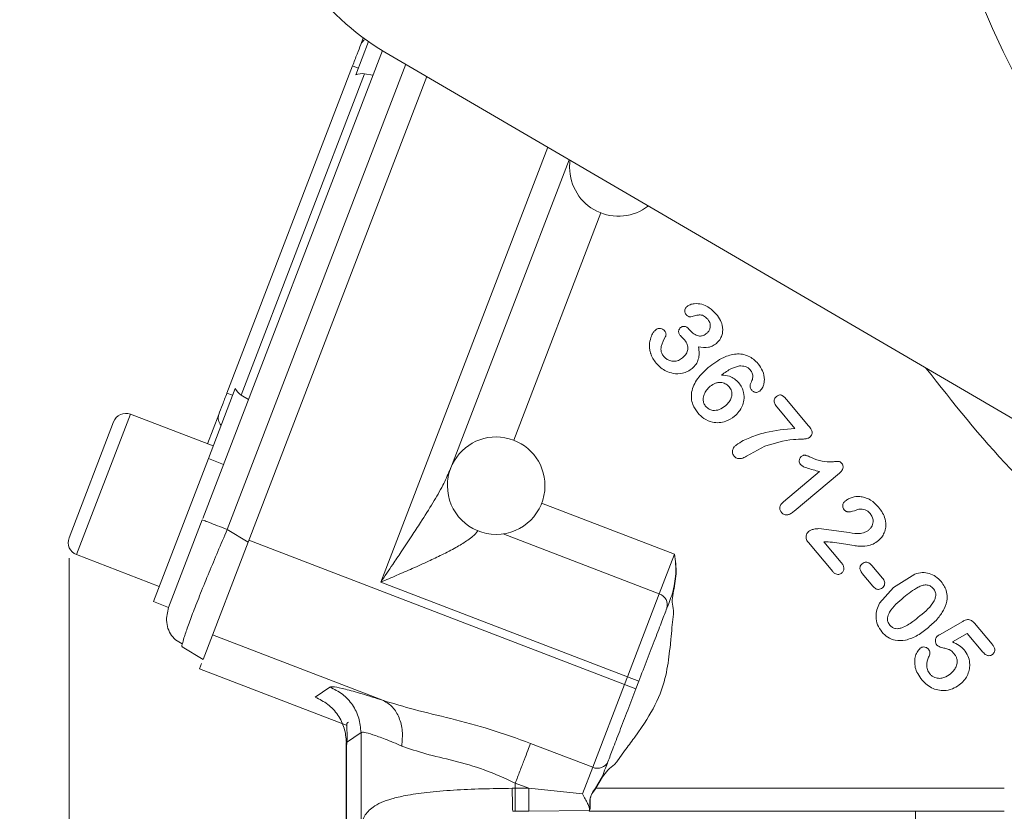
# Model space of a CAD drawing. Header units: inches. Extents: x 0.3 to 33.9, y 0.2 to 21.7.
# Tile 15 of 20: x 20.3 to 22.7, y 8 to 9.9. Entities that reach past the tile are written whole.
import ezdxf

# ---------------------------------------------------------------- set-up
doc = ezdxf.new("R2010")
doc.units = ezdxf.units.IN
doc.header["$MEASUREMENT"] = 0
doc.layers.add('SLD-0', color=7, linetype='Continuous', lineweight=15)
doc.styles.add('SLDTEXTSTYLE0', font='TXT', dxfattribs={"width": 0.75})
doc.dimstyles.new('SLDDIMSTYLE0', dxfattribs={"dimtxt": 0.25, "dimasz": 0.13, "dimexe": 0, "dimexo": 0.0625, "dimgap": 0.0625, "dimtad": 0, "dimtih": 1, "dimtoh": 1, "dimdec": 4, "dimrnd": 1e-09, "dimzin": 12, "dimdsep": 46, "dimtxsty": 'SLDTEXTSTYLE0', "dimsah": 1, "dimcen": 0.09, "dimadec": 0, "dimazin": 3, "dimtfac": 1, "dimtdec": 4, "dimtofl": 0, "dimtmove": 0, "dimatfit": 3, "dimfxl": 1, "dimfrac": 2, "dimtolj": 1, "dimtzin": 12, "dimarcsym": 0})

# ---------------------------------------------------------------- blocks, each defined once
blk = doc.blocks.new('*D9')
at = {"layer": 'SLD-0'}
for p, q in [((24.1511, 14.648), (16.135, 14.648)), ((16.26, 14.648), (16.26, 10.4804)), ((15.7809, 10.1064), (15.7301, 10.1064)), ((15.7301, 10.1064), (15.7301, 9.7095)), ((16.7391, 10.1064), (16.7899, 10.1064)), ((16.7899, 10.1064), (16.7899, 9.7095)), ((15.7301, 9.7095), (15.7809, 9.7095)), ((16.7899, 9.7095), (16.7391, 9.7095)), ((16.26, 5.4912), (16.26, 9.6587)), ((23.753, 5.4912), (16.135, 5.4912))]:
    blk.add_line(p, q, dxfattribs=at)
for points in [[(16.26, 14.648), (16.24, 14.518), (16.28, 14.518)], [(16.26, 5.4912), (16.28, 5.6212), (16.24, 5.6212)]]:
    blk.add_solid(points, dxfattribs=at)
at = {"layer": 'SLD-0', "char_height": 0.25, "attachment_point": 1, "style": 'SLDTEXTSTYLE0'}
for s, insert in [('9.16', (15.8352, 10.4794, 0.0039)), ('232.6', (15.8444, 10.0318, 0.0039))]:
    blk.add_mtext(s, dxfattribs=dict(at, insert=insert))
blk = doc.blocks.new('*D10')
at = {"layer": 'SLD-0'}
for p, q in [((24.1511, 14.648), (18.0247, 14.648)), ((18.1497, 14.648), (18.1497, 11.1004)), ((17.6706, 10.7264), (17.6199, 10.7264)), ((17.6199, 10.7264), (17.6199, 10.3295)), ((18.6288, 10.7264), (18.6796, 10.7264)), ((18.6796, 10.7264), (18.6796, 10.3295)), ((17.6199, 10.3295), (17.6706, 10.3295)), ((18.6796, 10.3295), (18.6288, 10.3295)), ((18.1497, 6.7312), (18.1497, 10.2787)), ((21.9421, 6.7312), (18.0247, 6.7312))]:
    blk.add_line(p, q, dxfattribs=at)
for points in [[(18.1497, 14.648), (18.1297, 14.518), (18.1697, 14.518)], [(18.1497, 6.7312), (18.1697, 6.8612), (18.1297, 6.8612)]]:
    blk.add_solid(points, dxfattribs=at)
at = {"layer": 'SLD-0', "char_height": 0.25, "attachment_point": 1, "style": 'SLDTEXTSTYLE0'}
for s, insert in [('7.92', (17.7249, 11.0994, 0.0039)), ('201.1', (17.7341, 10.6518, 0.0039))]:
    blk.add_mtext(s, dxfattribs=dict(at, insert=insert))
blk = doc.blocks.new('*D11')
at = {"layer": 'SLD-0'}
for p, q in [((20.4448, 8.5977), (20.4448, 2.8465)), ((23.803, 6.9007), (23.803, 2.8465)), ((21.7372, 3.0083), (21.6864, 3.0083)), ((21.6864, 3.0083), (21.6864, 2.6114)), ((22.5107, 3.0083), (22.5614, 3.0083)), ((22.5614, 3.0083), (22.5614, 2.6114)), ((20.4448, 2.9715), (21.5976, 2.9715)), ((23.803, 2.9715), (22.6503, 2.9715)), ((21.6864, 2.6114), (21.7372, 2.6114)), ((22.5614, 2.6114), (22.5107, 2.6114))]:
    blk.add_line(p, q, dxfattribs=at)
for points in [[(20.4448, 2.9715), (20.5748, 2.9515), (20.5748, 2.9915)], [(23.803, 2.9715), (23.673, 2.9915), (23.673, 2.9515)]]:
    blk.add_solid(points, dxfattribs=at)
at = {"layer": 'SLD-0', "char_height": 0.25, "attachment_point": 1, "style": 'SLDTEXTSTYLE0'}
for s, insert in [('3.36', (21.6991, 3.3813, -1.4942)), ('85.3', (21.8007, 2.9337, -1.4942))]:
    blk.add_mtext(s, dxfattribs=dict(at, insert=insert))

msp = doc.modelspace()

# ---------------------------------------------------------------- linework, layer by layer
at = {"color": 7, "linetype": 'Continuous', "lineweight": 15}
for p, q in [((21.14996, 9.78706), (21.18135, 9.86883)), ((21.16263, 9.86193), (21.16873, 9.87782)), ((20.77359, 8.69496), (21.21568, 9.84665)), ((21.22161, 9.84314), (25.40381, 7.39922)), ((20.83328, 9.00393), (21.14235, 9.80908)), ((21.14235, 9.80908), (21.15635, 9.80371)), ((20.86847, 8.99877), (21.17195, 9.78936)), ((21.1923, 9.78574), (21.17195, 9.78936)), ((20.88537, 8.63737), (21.32503, 9.78271)), ((21.38148, 8.8136), (21.67499, 9.57821)), ((21.97146, 9.1597), (21.97477, 9.15575)), ((20.78751, 8.84286), (20.85367, 9.0152)), ((20.84728, 8.99855), (20.83328, 9.00393)), ((20.88602, 8.98785), (20.86847, 8.99877)), ((22.20955, 8.98831), (22.26413, 8.92327)), ((22.2305, 8.9168), (22.18663, 8.96908)), ((20.79934, 8.87366), (20.59582, 8.95178)), ((20.78533, 8.87903), (20.81299, 8.95108)), ((20.55447, 8.93337), (20.44481, 8.6477)), ((22.15614, 8.87287), (22.1114, 8.84823)), ((20.65241, 8.49089), (20.78751, 8.84286)), ((20.78751, 8.84286), (20.82486, 8.82852)), ((22.20216, 8.73639), (22.29102, 8.81096)), ((22.34005, 8.80688), (22.22826, 8.71308)), ((20.68975, 8.47655), (20.7724, 8.69186)), ((20.88537, 8.63737), (20.83411, 8.66817)), ((22.2895, 8.67037), (22.3574, 8.66192)), ((20.88537, 8.63737), (20.77456, 8.34868)), ((20.88708, 8.64181), (21.81132, 8.28703)), ((22.32366, 8.56453), (22.2634, 8.63635)), ((22.31199, 8.63806), (22.3016, 8.63761)), ((22.3016, 8.63761), (22.34433, 8.58668)), ((20.46322, 8.60636), (20.66674, 8.52823)), ((21.89679, 8.50968), (21.93436, 8.60756)), ((22.41956, 8.57958), (22.44543, 8.54875)), ((22.42194, 8.52904), (22.39607, 8.55987)), ((22.47302, 8.52573), (22.52528, 8.55861)), ((21.81851, 8.30576), (21.21169, 8.5387)), ((22.43877, 8.48698), (22.47302, 8.52573)), ((21.81851, 8.30576), (21.89679, 8.50968)), ((20.65241, 8.49089), (20.68975, 8.47655)), ((20.68461, 8.4499), (20.68977, 8.47662)), ((21.9316, 8.46025), (21.92792, 8.42692)), ((21.93188, 8.46881), (21.9316, 8.46025)), ((22.58805, 8.4102), (22.64171, 8.44118)), ((22.67215, 8.43747), (22.71535, 8.38598)), ((20.79761, 8.40874), (21.21825, 8.24727)), ((22.65406, 8.41248), (22.61769, 8.39139)), ((22.6929, 8.36618), (22.65406, 8.41248)), ((20.77456, 8.34868), (20.7233, 8.37948)), ((20.76562, 8.32541), (20.77054, 8.33823)), ((20.76562, 8.32541), (21.12866, 8.18606)), ((21.73305, 8.08311), (21.81132, 8.28703)), ((21.81132, 8.28703), (21.81851, 8.30576)), ((21.81132, 8.28703), (21.83933, 8.27628)), ((21.84652, 8.29501), (21.81851, 8.30576)), ((21.84652, 8.29501), (21.83933, 8.27628)), ((21.05014, 8.25567), (21.08613, 8.2804)), ((21.86067, 8.19173), (21.83663, 8.15747)), ((21.12703, 8.14379), (21.16302, 8.16853)), ((21.16302, 8.16853), (21.16302, 7.93192)), ((21.12651, 8.14405), (21.12651, 7.06329)), ((21.12703, 8.14379), (21.12703, 7.06721)), ((21.58007, 8.14184), (21.73305, 8.08311)), ((21.81154, 8.12381), (21.79208, 8.09665)), ((21.79208, 8.09665), (21.78649, 8.08994)), ((21.70791, 8.01763), (21.73305, 8.08311)), ((21.5425, 8.04396), (21.57546, 8.03131)), ((21.5425, 8.04396), (21.5425, 8.03131)), ((21.7402, 8.03184), (21.75622, 8.05977)), ((21.75718, 8.0594), (21.74089, 8.03131)), ((21.5425, 8.03131), (21.53503, 8.03129)), ((21.5425, 8.03131), (21.57546, 8.03131)), ((21.57546, 8.03131), (21.70791, 8.01763)), ((21.74089, 8.03131), (22.74544, 8.03131)), ((21.53621, 7.97472), (21.5425, 7.97474)), ((21.57546, 7.97474), (21.5425, 7.97474)), ((21.57546, 7.97474), (21.72432, 7.97668)), ((21.72429, 7.97474), (21.72599, 7.9791)), ((21.72435, 7.97668), (21.72429, 7.97474)), ((22.74544, 7.97474), (21.72429, 7.97474)), ((21.72447, 7.97704), (21.72485, 7.97805)), ((21.72485, 7.97803), (21.72506, 7.97859))]:
    msp.add_line(p, q, dxfattribs=at)
at = {"color": 8, "linetype": 'Continuous', "lineweight": 15}
for p, q in [((20.83411, 8.66817), (21.2735, 9.81282)), ((21.21169, 8.5387), (21.62249, 9.60888)), ((21.75321, 9.44715), (21.53856, 8.88797)), ((20.59582, 8.95178), (20.46322, 8.60636)), ((21.93436, 8.60756), (21.60699, 8.73322)), ((21.89679, 8.50968), (21.51251, 8.65719)), ((22.52695, 7.8616), (22.52695, 7.97474))]:
    msp.add_line(p, q, dxfattribs=at)
at = {"color": 7, "linetype": 'Continuous', "lineweight": 15}
for radius in [2.563, 2.501, 2.439]:
    msp.add_circle((25.05303, 10.95577), radius, dxfattribs=at)
for centre, radius, start, end in [((21.53099, 10.37257), 0.61319, 189.40208, 239.69955), ((21.7962, 9.55913), 0.12, 171.56074, 180), ((21.7962, 9.55913), 0.12, 180, 307.83835), ((20.58435, 8.92191), 0.032, 69, 159), ((20.83914, 8.94288), 0.02741, 162.59171, 222.20844), ((21.49558, 8.77599), 0.12, 0, 159.27064), ((21.49558, 8.77599), 0.12, 159.27064, 180), ((21.49558, 8.77599), 0.12, 180, 0), ((20.47469, 8.63623), 0.032, 159, 249), ((21.88833, 8.48267), 0.0283, 343.11706, 72.59629), ((21.74483, 8.10885), 0.0283, 245.40371, 334.88294)]:
    msp.add_arc(centre, radius, start, end, dxfattribs=at)
at = {"color": 8, "linetype": 'Continuous', "lineweight": 15}
msp.add_arc((21.18451, 9.85308), 0.0236, 116.89863, 157.96473, dxfattribs=at)
at = {"color": 7, "linetype": 'Continuous', "lineweight": 15}
for centre, start_param, end_param in [((21.16259, 9.74461), 0.1745329, 0.6982225), ((20.89146, 9.0383), 2.4433702, 2.9670597)]:
    msp.add_ellipse(centre, major_axis=(0.01643, 0.04279), ratio=0.9163312, start_param=start_param, end_param=end_param, dxfattribs=at)
for points in [[(21.16263, 9.86193), (21.15967, 9.85421), (21.15374, 9.83877), (21.14614, 9.81898), (21.14235, 9.80908)], [(20.83328, 9.00393), (20.82948, 8.99403), (20.82188, 8.97424), (20.81595, 8.9588), (20.81299, 8.95108)], [(20.7724, 8.69186), (20.77329, 8.69152), (20.77508, 8.69083), (20.78886, 8.68554), (20.8089, 8.67785), (20.82571, 8.67139), (20.83411, 8.66817)], [(21.92964, 8.51154), (21.92684, 8.50425), (21.92124, 8.48967), (21.91735, 8.47953), (21.9154, 8.47446)], [(21.08613, 8.2804), (21.09698, 8.2751), (21.11867, 8.26448), (21.1432, 8.23727), (21.15982, 8.2046), (21.16195, 8.18055), (21.16302, 8.16853)], [(21.05014, 8.25567), (21.06098, 8.25036), (21.08267, 8.23974), (21.10721, 8.21253), (21.12382, 8.17987), (21.12596, 8.15581), (21.12703, 8.14379)], [(21.58007, 8.14184), (21.57797, 8.13634), (21.57375, 8.12535), (21.56452, 8.10131), (21.55394, 8.07374), (21.54631, 8.05389), (21.5425, 8.04396)], [(21.77045, 8.09683), (21.7685, 8.09176), (21.76461, 8.08163), (21.75902, 8.06706), (21.75622, 8.05977)], [(21.5425, 8.03131), (21.5425, 8.02515), (21.5425, 8.01283), (21.5425, 7.99618), (21.5425, 7.98245), (21.5425, 7.97731), (21.5425, 7.97474)], [(21.57546, 8.03131), (21.57546, 8.02515), (21.57546, 8.01283), (21.57546, 7.99618), (21.57546, 7.98245), (21.57546, 7.97731), (21.57546, 7.97474)]]:
    msp.add_open_spline(points, degree=3, dxfattribs=at)
for points, knots in [([(21.9625, 9.19721), (21.96168, 9.19843), (21.96001, 9.20095), (21.9594, 9.20592), (21.96013, 9.21062), (21.96244, 9.21455), (21.96431, 9.21633), (21.9653, 9.21726)], [0, 0, 0, 0, 0.1948868, 0.3998509, 0.6540875, 0.8192268, 1, 1, 1, 1]), ([(21.9653, 9.21726), (21.96759, 9.21878), (21.97285, 9.22227), (21.98542, 9.22475), (22.00087, 9.22336), (22.02022, 9.21511), (22.03044, 9.20476), (22.03678, 9.19835)], [0, 0, 0, 0, 0.1014199, 0.2327869, 0.4654967, 0.6687952, 1, 1, 1, 1]), ([(21.97465, 9.19144), (21.97378, 9.19129), (21.97196, 9.191), (21.96884, 9.19195), (21.96552, 9.19395), (21.96355, 9.19608), (21.9625, 9.19721)], [0, 0, 0, 0, 0.18552459, 0.38664989, 0.67394314, 1, 1, 1, 1]), ([(22.01587, 9.18542), (22.01347, 9.18802), (22.00967, 9.19212), (22.00286, 9.19548), (21.99878, 9.19622), (21.99665, 9.19621), (21.99628, 9.1962), (21.99562, 9.19618), (21.99421, 9.19609), (21.991, 9.19572), (21.98427, 9.19433), (21.9785, 9.1926), (21.97465, 9.19144)], [0, 0, 0, 0, 0.2315505, 0.3667324, 0.4957741, 0.5016497, 0.5076209, 0.5198525, 0.5454894, 0.601575, 0.7336841, 1, 1, 1, 1]), ([(22.01369, 9.15088), (22.0154, 9.15255), (22.01877, 9.15584), (22.02152, 9.16212), (22.02258, 9.16837), (22.02198, 9.17442), (22.01975, 9.18028), (22.0172, 9.18366), (22.01587, 9.18542)], [0, 0, 0, 0, 0.184075, 0.3626386, 0.5206614, 0.6725268, 0.8290058, 1, 1, 1, 1]), ([(22.03678, 9.19835), (22.04053, 9.1933), (22.04771, 9.18366), (22.05237, 9.16858), (22.05303, 9.15595), (22.05099, 9.14525), (22.04604, 9.13471), (22.04022, 9.12908), (22.03727, 9.12622)], [0, 0, 0, 0, 0.2329195, 0.4450734, 0.575609, 0.7005291, 0.8478361, 1, 1, 1, 1]), ([(21.88875, 9.07779), (21.88592, 9.08151), (21.88044, 9.08872), (21.87691, 9.09715), (21.87564, 9.10134), (21.87564, 9.10134), (21.87564, 9.10134), (21.87564, 9.10134), (21.87564, 9.10135), (21.87564, 9.10136), (21.87563, 9.10138), (21.87562, 9.10143), (21.87559, 9.10152), (21.87553, 9.10171), (21.87543, 9.10208), (21.87521, 9.10281), (21.87481, 9.10428), (21.8741, 9.1072), (21.87303, 9.113), (21.87222, 9.12467), (21.87496, 9.13896), (21.88061, 9.15164), (21.88537, 9.15686), (21.88715, 9.15881)], [0, 0, 0, 0, 0.1581142, 0.3065783, 0.3065856, 0.3065929, 0.3066075, 0.3066368, 0.3066953, 0.3068123, 0.3070464, 0.3075144, 0.30845, 0.3103202, 0.3140558, 0.321508, 0.336339, 0.3657237, 0.42352, 0.53637, 0.7609236, 0.9107003, 1, 1, 1, 1]), ([(21.91039, 9.15657), (21.90926, 9.15774), (21.90707, 9.16001), (21.90236, 9.16244), (21.89703, 9.16323), (21.89148, 9.16195), (21.88864, 9.15989), (21.88715, 9.15881)], [0, 0, 0, 0, 0.186259, 0.3605065, 0.6001631, 0.7905065, 1, 1, 1, 1]), ([(21.91039, 9.15657), (21.91101, 9.15571), (21.91225, 9.15396), (21.91326, 9.15059), (21.91347, 9.1475), (21.91291, 9.14497), (21.91234, 9.14388), (21.91206, 9.14334)], [0, 0, 0, 0, 0.2234623, 0.4525364, 0.7403635, 0.8713304, 1, 1, 1, 1]), ([(21.94863, 9.14517), (21.94717, 9.14718), (21.94509, 9.15006), (21.9442, 9.15454), (21.94445, 9.15803), (21.94603, 9.16181), (21.94818, 9.16389), (21.94932, 9.16498)], [0, 0, 0, 0, 0.327446, 0.4674641, 0.6025184, 0.7905799, 1, 1, 1, 1]), ([(21.94932, 9.16498), (21.95062, 9.16589), (21.95313, 9.16764), (21.95738, 9.16822), (21.96107, 9.1676), (21.96618, 9.16538), (21.96921, 9.16212), (21.97146, 9.1597)], [0, 0, 0, 0, 0.183693, 0.3544296, 0.4858895, 0.6196869, 1, 1, 1, 1]), ([(21.97477, 9.15575), (21.97784, 9.15271), (21.98235, 9.14826), (21.98997, 9.14516), (21.99532, 9.1441), (22.00033, 9.14426), (22.00675, 9.14587), (22.01086, 9.14884), (22.01369, 9.15088)], [0, 0, 0, 0, 0.2902159, 0.4258289, 0.5542972, 0.6590578, 0.7654137, 1, 1, 1, 1]), ([(21.91206, 9.14334), (21.9078, 9.13531), (21.90249, 9.1253), (21.90044, 9.11191), (21.90138, 9.10533), (21.90399, 9.09911), (21.90671, 9.09554), (21.90813, 9.09368)], [0, 0, 0, 0, 0.5025326, 0.6268266, 0.7501529, 0.8690767, 1, 1, 1, 1]), ([(21.9589, 9.13454), (21.95753, 9.13602), (21.95558, 9.13815), (21.9532, 9.14047), (21.95113, 9.14252), (21.94973, 9.144), (21.94863, 9.14517)], [0, 0, 0, 0, 0.4088101, 0.5852968, 0.6756429, 1, 1, 1, 1]), ([(21.9542, 9.09038), (21.95746, 9.0935), (21.96217, 9.09802), (21.96579, 9.10567), (21.96713, 9.11143), (21.96715, 9.11736), (21.9653, 9.12563), (21.96151, 9.1309), (21.9589, 9.13454)], [0, 0, 0, 0, 0.2665472, 0.3851464, 0.5000893, 0.6176521, 0.7365703, 1, 1, 1, 1]), ([(21.99317, 9.11731), (21.99399, 9.11197), (21.99553, 9.1019), (21.9935, 9.08724), (21.98778, 9.0743), (21.98122, 9.0679), (21.97789, 9.06466)], [0, 0, 0, 0, 0.2797689, 0.527163, 0.7601607, 1, 1, 1, 1]), ([(22.03727, 9.12622), (22.03383, 9.12367), (22.02791, 9.11928), (22.01277, 9.1148), (22.00142, 9.11625), (21.99317, 9.11731)], [0, 0, 0, 0, 0.2737009, 0.4716358, 1, 1, 1, 1]), ([(21.90813, 9.09368), (21.91017, 9.0916), (21.91426, 9.08744), (21.92268, 9.08341), (21.9328, 9.08172), (21.94432, 9.08347), (21.95087, 9.08806), (21.9542, 9.09038)], [0, 0, 0, 0, 0.1693519, 0.3396967, 0.5364222, 0.7651193, 1, 1, 1, 1]), ([(22.01731, 9.06676), (22.0294, 9.0759), (22.04989, 9.09139), (22.08013, 9.10061), (22.10112, 9.09995), (22.11591, 9.09544), (22.12925, 9.08734), (22.13632, 9.07974), (22.13999, 9.0758)], [0, 0, 0, 0, 0.3261118, 0.5528481, 0.6664673, 0.7762477, 0.8838468, 1, 1, 1, 1]), ([(21.97789, 9.06466), (21.97422, 9.06198), (21.96689, 9.05663), (21.95089, 9.0512), (21.9323, 9.05092), (21.91424, 9.05696), (21.89988, 9.06585), (21.89252, 9.07375), (21.88875, 9.07779)], [0, 0, 0, 0, 0.1354021, 0.2706402, 0.499547, 0.6778539, 0.8349031, 1, 1, 1, 1]), ([(21.99165, 8.95517), (21.98696, 8.96172), (21.97928, 8.97247), (21.97516, 8.9905), (21.97579, 9.00697), (21.98128, 9.0237), (21.99405, 9.04533), (22.00797, 9.05815), (22.01731, 9.06676)], [0, 0, 0, 0, 0.18488897, 0.30326364, 0.42164133, 0.56382845, 0.70730232, 1, 1, 1, 1]), ([(22.09381, 9.07053), (22.08729, 9.06871), (22.07121, 9.06423), (22.05784, 9.05412), (22.04989, 9.04811)], [0, 0, 0, 0, 0.4054954, 1, 1, 1, 1]), ([(22.1207, 9.06095), (22.11898, 9.06265), (22.11546, 9.06613), (22.10861, 9.06913), (22.10128, 9.07081), (22.09632, 9.07062), (22.09381, 9.07053)], [0, 0, 0, 0, 0.2427539, 0.4987099, 0.7457634, 1, 1, 1, 1]), ([(22.12325, 9.03154), (22.12416, 9.03345), (22.12596, 9.03721), (22.12709, 9.04446), (22.12615, 9.05305), (22.12253, 9.05831), (22.1207, 9.06095)], [0, 0, 0, 0, 0.20164869, 0.39713857, 0.69612269, 1, 1, 1, 1]), ([(22.13999, 9.0758), (22.14404, 9.0702), (22.15244, 9.05858), (22.15594, 9.04092), (22.15455, 9.02738), (22.15178, 9.01946), (22.14821, 9.01306), (22.1452, 9.01013), (22.14375, 9.00872)], [0, 0, 0, 0, 0.2789698, 0.5790655, 0.7047589, 0.8297043, 0.9181146, 1, 1, 1, 1]), ([(22.04989, 9.04811), (22.05658, 9.04761), (22.06783, 9.04678), (22.08239, 9.03934), (22.08885, 9.0326), (22.09218, 9.02913)], [0, 0, 0, 0, 0.41651, 0.7003856, 1, 1, 1, 1]), ([(22.01132, 8.97071), (22.00952, 8.97327), (22.00597, 8.97833), (22.00418, 8.98906), (22.00649, 9.00051), (22.01268, 9.01191), (22.01877, 9.01764), (22.02196, 9.02063)], [0, 0, 0, 0, 0.16351473, 0.32409534, 0.55949811, 0.76982459, 1, 1, 1, 1]), ([(22.02196, 9.02063), (22.02622, 9.02362), (22.03265, 9.02813), (22.04292, 9.03014), (22.05197, 9.02983), (22.06143, 9.02659), (22.06652, 9.02161), (22.06883, 9.01935)], [0, 0, 0, 0, 0.2955986, 0.445759, 0.5932088, 0.8155459, 1, 1, 1, 1]), ([(22.06883, 9.01935), (22.07004, 9.01772), (22.07244, 9.0145), (22.07486, 9.00814), (22.07578, 9.00056), (22.07401, 8.9912), (22.06883, 8.9812), (22.0628, 8.97555), (22.0596, 8.97255)], [0, 0, 0, 0, 0.1137629, 0.2253914, 0.3789264, 0.5376741, 0.7547114, 1, 1, 1, 1]), ([(22.09218, 9.02913), (22.09491, 9.02542), (22.10028, 9.01814), (22.10523, 9.00346), (22.10572, 8.98737), (22.10105, 8.97137), (22.09329, 8.95766), (22.08567, 8.95041), (22.08183, 8.94675)], [0, 0, 0, 0, 0.1487375, 0.292347, 0.4957146, 0.660379, 0.8285359, 1, 1, 1, 1]), ([(22.12425, 9.01063), (22.1234, 9.01182), (22.1217, 9.01419), (22.12026, 9.01916), (22.1202, 9.02532), (22.12222, 9.02943), (22.12325, 9.03154)], [0, 0, 0, 0, 0.1948465, 0.3905068, 0.687745, 1, 1, 1, 1]), ([(22.12425, 9.01063), (22.12505, 9.0098), (22.1266, 9.00818), (22.12952, 9.00653), (22.13275, 9.00564), (22.13638, 9.00554), (22.14031, 9.00632), (22.1426, 9.00792), (22.14375, 9.00872)], [0, 0, 0, 0, 0.1589275, 0.3087633, 0.4585547, 0.6173565, 0.8084687, 1, 1, 1, 1]), ([(22.18663, 8.96908), (22.18444, 8.97194), (22.18137, 8.97594), (22.17944, 8.98195), (22.17925, 8.98557), (22.17994, 8.98858), (22.18161, 8.99213), (22.18379, 8.99422), (22.18529, 8.99567)], [0, 0, 0, 0, 0.3523562, 0.4925777, 0.6174293, 0.7051554, 0.795778, 1, 1, 1, 1]), ([(22.18529, 8.99567), (22.18657, 8.99663), (22.18887, 8.9984), (22.1924, 8.99952), (22.19515, 8.99946), (22.19704, 8.9989), (22.19864, 8.99809), (22.20066, 8.99689), (22.20458, 8.9939), (22.20749, 8.99064), (22.20955, 8.98831)], [0, 0, 0, 0, 0.1629838, 0.2963433, 0.3694068, 0.4421863, 0.4957771, 0.5534171, 0.6821664, 1, 1, 1, 1]), ([(22.0596, 8.97255), (22.0547, 8.96898), (22.04761, 8.96383), (22.03652, 8.96117), (22.02791, 8.96107), (22.01859, 8.96357), (22.01375, 8.96832), (22.01132, 8.97071)], [0, 0, 0, 0, 0.3337815, 0.4822278, 0.6272042, 0.8127049, 1, 1, 1, 1]), ([(22.08183, 8.94675), (22.07486, 8.94198), (22.06328, 8.93404), (22.04396, 8.93038), (22.02532, 8.93192), (22.00646, 8.93987), (21.99637, 8.95029), (21.99165, 8.95517)], [0, 0, 0, 0, 0.2479973, 0.4119416, 0.572253, 0.7994253, 1, 1, 1, 1]), ([(22.0859, 8.87609), (22.09164, 8.87992), (22.1022, 8.88697), (22.12657, 8.89725), (22.16824, 8.91117), (22.20622, 8.9146), (22.2305, 8.9168)], [0, 0, 0, 0, 0.1358282, 0.2502732, 0.5208167, 1, 1, 1, 1]), ([(22.26413, 8.92327), (22.26672, 8.91995), (22.27029, 8.91538), (22.27258, 8.90861), (22.27269, 8.90478), (22.27182, 8.90181), (22.27004, 8.8984), (22.26787, 8.89636), (22.26636, 8.89493)], [0, 0, 0, 0, 0.3835495, 0.5276707, 0.6501292, 0.7284081, 0.8109609, 1, 1, 1, 1]), ([(22.26636, 8.89493), (22.26546, 8.89433), (22.26345, 8.89299), (22.25842, 8.8915), (22.24611, 8.89008), (22.21068, 8.89024), (22.17943, 8.88029), (22.15614, 8.87287)], [0, 0, 0, 0, 0.0286445, 0.0637165, 0.1377778, 0.35762, 1, 1, 1, 1]), ([(22.08052, 8.84925), (22.07948, 8.85067), (22.07749, 8.85339), (22.0763, 8.85815), (22.07655, 8.86271), (22.07815, 8.86728), (22.08129, 8.8719), (22.08429, 8.87462), (22.0859, 8.87609)], [0, 0, 0, 0, 0.16901217, 0.32474194, 0.46422726, 0.60785217, 0.78877343, 1, 1, 1, 1]), ([(22.1114, 8.84823), (22.10842, 8.84672), (22.10323, 8.8441), (22.09618, 8.84227), (22.09098, 8.84254), (22.08711, 8.84381), (22.08352, 8.84605), (22.08155, 8.84815), (22.08052, 8.84925)], [0, 0, 0, 0, 0.293474, 0.5125859, 0.63106466, 0.74703722, 0.86783799, 1, 1, 1, 1]), ([(22.2439, 8.82837), (22.24306, 8.8296), (22.24138, 8.83208), (22.24087, 8.83625), (22.24122, 8.83989), (22.24217, 8.84294), (22.24375, 8.84567), (22.24526, 8.84712), (22.24602, 8.84785)], [0, 0, 0, 0, 0.204238, 0.4118446, 0.5664483, 0.711302, 0.8533664, 1, 1, 1, 1]), ([(22.24602, 8.84785), (22.24695, 8.84856), (22.24868, 8.84988), (22.2518, 8.85109), (22.2541, 8.85122), (22.25541, 8.85101), (22.25583, 8.85093), (22.25664, 8.85076), (22.25856, 8.85024), (22.26362, 8.84848), (22.26804, 8.84648), (22.2713, 8.84501)], [0, 0, 0, 0, 0.1277878, 0.2396024, 0.3640129, 0.3747752, 0.3861001, 0.4104564, 0.4660997, 0.6056551, 1, 1, 1, 1]), ([(22.2713, 8.84501), (22.27978, 8.84151), (22.29626, 8.83471), (22.31792, 8.8345), (22.33188, 8.83533), (22.33891, 8.83628), (22.34296, 8.83372), (22.34458, 8.83191), (22.3455, 8.83088)], [0, 0, 0, 0, 0.3531171, 0.6862849, 0.8202869, 0.9059116, 0.9462925, 1, 1, 1, 1]), ([(22.29102, 8.81096), (22.28039, 8.81353), (22.2663, 8.81694), (22.25032, 8.82303), (22.24573, 8.82684), (22.2439, 8.82837)], [0, 0, 0, 0, 0.6490396, 0.8594766, 1, 1, 1, 1]), ([(22.34005, 8.80688), (22.3423, 8.80902), (22.34552, 8.81207), (22.34801, 8.81718), (22.34881, 8.82056), (22.34883, 8.82356), (22.34811, 8.82711), (22.34656, 8.82936), (22.3455, 8.83088)], [0, 0, 0, 0, 0.3335369, 0.4766215, 0.611628, 0.7072032, 0.8011892, 1, 1, 1, 1]), ([(21.21169, 8.5387), (21.22152, 8.55322), (21.2383, 8.57798), (21.26373, 8.61584), (21.28668, 8.65034), (21.31298, 8.69066), (21.33898, 8.73221), (21.36427, 8.77497), (21.37604, 8.80139), (21.38148, 8.8136)], [0, 0, 0, 0, 0.1584988, 0.2703698, 0.4130109, 0.5348882, 0.7098913, 0.8659742, 1, 1, 1, 1]), ([(22.35414, 8.73826), (22.35666, 8.74009), (22.36192, 8.7439), (22.37396, 8.74847), (22.38794, 8.75011), (22.40337, 8.7471), (22.42, 8.73971), (22.42967, 8.72965), (22.4357, 8.72339)], [0, 0, 0, 0, 0.101312, 0.2106734, 0.4164252, 0.5499616, 0.7198612, 1, 1, 1, 1]), ([(22.19744, 8.70991), (22.1961, 8.71181), (22.19416, 8.71459), (22.19321, 8.71895), (22.1932, 8.7224), (22.19404, 8.72607), (22.19665, 8.73124), (22.19991, 8.73428), (22.20216, 8.73639)], [0, 0, 0, 0, 0.2257259, 0.3302715, 0.4351056, 0.5644615, 0.6984806, 1, 1, 1, 1]), ([(22.35153, 8.71684), (22.3506, 8.71811), (22.34881, 8.72059), (22.3478, 8.72482), (22.34796, 8.72872), (22.34909, 8.73224), (22.35116, 8.73552), (22.35311, 8.73732), (22.35414, 8.73826)], [0, 0, 0, 0, 0.1938685, 0.3758745, 0.5254319, 0.6727433, 0.8280037, 1, 1, 1, 1]), ([(22.4357, 8.72339), (22.43946, 8.71862), (22.44652, 8.70964), (22.45058, 8.69898), (22.45248, 8.69398)], [0, 0, 0, 0, 0.5316691, 1, 1, 1, 1]), ([(22.22826, 8.71308), (22.22558, 8.71099), (22.22082, 8.70727), (22.21379, 8.70428), (22.20828, 8.70377), (22.20414, 8.70465), (22.20043, 8.70676), (22.19847, 8.70883), (22.19744, 8.70991)], [0, 0, 0, 0, 0.29008948, 0.51576854, 0.64149474, 0.75703544, 0.87230132, 1, 1, 1, 1]), ([(22.38742, 8.71809), (22.38068, 8.71556), (22.37191, 8.71227), (22.36157, 8.711), (22.3574, 8.71208), (22.3543, 8.71386), (22.35249, 8.71581), (22.35153, 8.71684)], [0, 0, 0, 0, 0.5596665, 0.7273954, 0.7940939, 0.8909713, 1, 1, 1, 1]), ([(22.38742, 8.71809), (22.39015, 8.71826), (22.3954, 8.71858), (22.40305, 8.7168), (22.40998, 8.71313), (22.4136, 8.70934), (22.41547, 8.70737)], [0, 0, 0, 0, 0.260798, 0.501148, 0.741783, 1, 1, 1, 1]), ([(22.41547, 8.70737), (22.41739, 8.70468), (22.42116, 8.69939), (22.42297, 8.69085), (22.42258, 8.68352), (22.42072, 8.67743), (22.41747, 8.67166), (22.41422, 8.6686), (22.41256, 8.66703)], [0, 0, 0, 0, 0.2184052, 0.4283227, 0.5652972, 0.7041062, 0.8488831, 1, 1, 1, 1]), ([(22.45248, 8.69398), (22.45349, 8.68739), (22.45525, 8.67588), (22.45073, 8.66067), (22.44438, 8.64918), (22.43851, 8.64355), (22.43558, 8.64074)], [0, 0, 0, 0, 0.3361981, 0.586627, 0.7941096, 1, 1, 1, 1]), ([(22.2634, 8.63635), (22.26218, 8.63796), (22.25987, 8.641), (22.25782, 8.64652), (22.25773, 8.65247), (22.25953, 8.65861), (22.2625, 8.66167), (22.26397, 8.66318)], [0, 0, 0, 0, 0.2024755, 0.3806288, 0.5785684, 0.7907756, 1, 1, 1, 1]), ([(22.26397, 8.66318), (22.26573, 8.66429), (22.26982, 8.66688), (22.2785, 8.66952), (22.28538, 8.67005), (22.2895, 8.67037)], [0, 0, 0, 0, 0.23135743, 0.53878384, 1, 1, 1, 1]), ([(22.41256, 8.66703), (22.41054, 8.66556), (22.40634, 8.66252), (22.39691, 8.65907), (22.3802, 8.65687), (22.36644, 8.65991), (22.3574, 8.66192)], [0, 0, 0, 0, 0.13023549, 0.26983387, 0.52018213, 1, 1, 1, 1]), ([(22.43558, 8.64074), (22.43137, 8.63768), (22.42297, 8.63157), (22.40629, 8.62725), (22.39036, 8.62637), (22.37291, 8.62895), (22.34784, 8.6338), (22.32649, 8.63633), (22.31199, 8.63806)], [0, 0, 0, 0, 0.1215641, 0.2424117, 0.3988404, 0.4943831, 0.6566522, 1, 1, 1, 1]), ([(21.92964, 8.51154), (21.933, 8.52735), (21.93974, 8.5591), (21.93616, 8.59136), (21.93436, 8.60756)], [0, 0, 0, 0, 0.4981008, 1, 1, 1, 1]), ([(21.93436, 8.60756), (21.93643, 8.59137), (21.94057, 8.55903), (21.93391, 8.52712), (21.93058, 8.51118)], [0, 0, 0, 0, 0.5004594, 1, 1, 1, 1]), ([(22.34433, 8.58668), (22.34597, 8.58455), (22.34892, 8.5807), (22.351, 8.57489), (22.35112, 8.57035), (22.35029, 8.56691), (22.34853, 8.56377), (22.34678, 8.5621), (22.34587, 8.56123)], [0, 0, 0, 0, 0.2795451, 0.5042042, 0.6298064, 0.7485994, 0.8692351, 1, 1, 1, 1]), ([(22.39607, 8.55987), (22.39421, 8.56241), (22.39154, 8.56603), (22.39028, 8.57168), (22.39048, 8.57594), (22.39211, 8.58045), (22.39454, 8.58284), (22.39578, 8.58406)], [0, 0, 0, 0, 0.3424988, 0.4885002, 0.6283714, 0.8091367, 1, 1, 1, 1]), ([(22.39578, 8.58406), (22.39734, 8.58516), (22.40036, 8.58728), (22.4053, 8.58797), (22.40936, 8.5873), (22.41442, 8.58507), (22.4174, 8.58189), (22.41956, 8.57958)], [0, 0, 0, 0, 0.2072154, 0.4004501, 0.5282077, 0.6573681, 1, 1, 1, 1]), ([(22.34587, 8.56123), (22.34468, 8.56037), (22.34237, 8.55869), (22.338, 8.55752), (22.3331, 8.5576), (22.32787, 8.56003), (22.32514, 8.56295), (22.32366, 8.56453)], [0, 0, 0, 0, 0.17252545, 0.33709504, 0.52835271, 0.74369949, 1, 1, 1, 1]), ([(22.52528, 8.55861), (22.53136, 8.56013), (22.54305, 8.56307), (22.561, 8.56077), (22.5774, 8.55312), (22.58575, 8.54439), (22.59008, 8.53986)], [0, 0, 0, 0, 0.259674, 0.4995987, 0.7400437, 1, 1, 1, 1]), ([(22.44572, 8.52456), (22.44425, 8.52351), (22.44141, 8.52147), (22.43674, 8.52065), (22.43281, 8.52109), (22.42746, 8.52316), (22.4243, 8.52652), (22.42194, 8.52904)], [0, 0, 0, 0, 0.196222, 0.379697, 0.5035535, 0.6282875, 1, 1, 1, 1]), ([(22.44543, 8.54875), (22.44661, 8.54722), (22.44879, 8.54441), (22.45101, 8.53944), (22.45147, 8.53409), (22.44976, 8.5286), (22.44709, 8.52593), (22.44572, 8.52456)], [0, 0, 0, 0, 0.2119144, 0.390583, 0.5901242, 0.789394, 1, 1, 1, 1]), ([(22.4983, 8.50133), (22.50963, 8.51048), (22.52373, 8.52186), (22.54325, 8.5306), (22.55178, 8.53217), (22.55829, 8.53129), (22.56457, 8.52897), (22.56816, 8.52538), (22.5706, 8.52294)], [0, 0, 0, 0, 0.517491, 0.6443611, 0.7635989, 0.8214166, 0.8782894, 1, 1, 1, 1]), ([(22.59008, 8.53986), (22.5931, 8.53584), (22.59894, 8.52805), (22.60424, 8.51366), (22.60603, 8.49451), (22.60094, 8.48108), (22.59782, 8.47285)], [0, 0, 0, 0, 0.2100636, 0.40673, 0.6363884, 1, 1, 1, 1]), ([(21.93058, 8.51118), (21.92955, 8.50394), (21.92751, 8.48974), (21.93045, 8.4757), (21.93188, 8.46881)], [0, 0, 0, 0, 0.5096469, 1, 1, 1, 1]), ([(21.93058, 8.51118), (21.93046, 8.51122), (21.93028, 8.51129), (21.93006, 8.51137), (21.92991, 8.51142), (21.92979, 8.51147), (21.92967, 8.51152), (21.92965, 8.51153), (21.92964, 8.51154)], [0, 0, 0, 0, 0.23944869, 0.36835542, 0.5, 0.63164458, 0.76055131, 1, 1, 1, 1]), ([(22.46386, 8.43299), (22.46196, 8.4357), (22.45916, 8.43968), (22.45789, 8.44597), (22.45798, 8.45136), (22.45964, 8.45768), (22.46959, 8.47736), (22.48498, 8.49021), (22.4983, 8.50133)], [0, 0, 0, 0, 0.1155058, 0.1694926, 0.2241443, 0.3051999, 0.39852, 1, 1, 1, 1]), ([(22.5706, 8.52294), (22.5725, 8.52031), (22.57527, 8.51647), (22.5768, 8.51046), (22.57704, 8.50537), (22.5758, 8.49936), (22.56684, 8.47953), (22.55146, 8.46675), (22.53803, 8.45559)], [0, 0, 0, 0, 0.1156014, 0.1685277, 0.2208884, 0.2981914, 0.38732, 1, 1, 1, 1]), ([(22.44429, 8.41618), (22.44035, 8.42184), (22.43248, 8.43312), (22.42938, 8.45263), (22.43139, 8.47105), (22.43627, 8.48158), (22.43877, 8.48698)], [0, 0, 0, 0, 0.271533, 0.5410541, 0.7646123, 1, 1, 1, 1]), ([(21.84652, 8.29501), (21.85338, 8.31288), (21.86735, 8.34928), (21.8869, 8.40021), (21.9039, 8.44447), (21.91161, 8.46458), (21.9154, 8.47446)], [0, 0, 0, 0, 0.2455359, 0.5, 0.7544641, 1, 1, 1, 1]), ([(22.53803, 8.45559), (22.5323, 8.45093), (22.51843, 8.43967), (22.50084, 8.42791), (22.48556, 8.42407), (22.47766, 8.42401), (22.46988, 8.4268), (22.46593, 8.43087), (22.46386, 8.43299)], [0, 0, 0, 0, 0.2584563, 0.625206, 0.7216422, 0.8041671, 0.8977307, 1, 1, 1, 1]), ([(22.59782, 8.47285), (22.59322, 8.46531), (22.58266, 8.44798), (22.56726, 8.43471), (22.55857, 8.42722)], [0, 0, 0, 0, 0.4355171, 1, 1, 1, 1]), ([(20.68452, 8.44997), (20.68491, 8.44306), (20.6857, 8.42916), (20.69391, 8.4111), (20.7063, 8.3961), (20.71778, 8.38996), (20.72352, 8.38688)], [0, 0, 0, 0, 0.2467404, 0.4963026, 0.7478176, 1, 1, 1, 1]), ([(22.64171, 8.44118), (22.64407, 8.44248), (22.64835, 8.44484), (22.65468, 8.44659), (22.66017, 8.44634), (22.66638, 8.44371), (22.66982, 8.43999), (22.67215, 8.43747)], [0, 0, 0, 0, 0.2345029, 0.4249993, 0.5641432, 0.7055344, 1, 1, 1, 1]), ([(21.92792, 8.42692), (21.92702, 8.41727), (21.92589, 8.40513), (21.92471, 8.3924), (21.92441, 8.38915), (21.92433, 8.38834), (21.92431, 8.3881), (21.9243, 8.38802), (21.9243, 8.38799), (21.9243, 8.38798), (21.9243, 8.38797), (21.9243, 8.38797), (21.9242, 8.38701), (21.92411, 8.38606), (21.92402, 8.38511)], [0, 0, 0, 0, 0.69205922, 0.87105685, 0.91364456, 0.92538041, 0.92918846, 0.93060154, 0.93117248, 0.93141385, 0.93151815, 0.93156368, 0.93159929, 1, 1, 1, 1]), ([(22.50234, 8.39562), (22.49391, 8.39501), (22.47895, 8.39392), (22.45829, 8.40215), (22.44899, 8.41147), (22.44429, 8.41618)], [0, 0, 0, 0, 0.38983972, 0.69171253, 1, 1, 1, 1]), ([(22.55857, 8.42722), (22.55013, 8.42015), (22.53336, 8.4061), (22.51264, 8.3991), (22.50234, 8.39562)], [0, 0, 0, 0, 0.5030455, 1, 1, 1, 1]), ([(22.57947, 8.38396), (22.57841, 8.38553), (22.57626, 8.38869), (22.57549, 8.39474), (22.57634, 8.39983), (22.57837, 8.40352), (22.57981, 8.40492), (22.58053, 8.40562)], [0, 0, 0, 0, 0.236677, 0.4754608, 0.7481367, 0.8735765, 1, 1, 1, 1]), ([(22.58053, 8.40562), (22.58062, 8.40569), (22.58086, 8.40586), (22.58159, 8.40633), (22.584, 8.40781), (22.58628, 8.40915), (22.58805, 8.4102)], [0, 0, 0, 0, 0.03693685, 0.09898783, 0.29858595, 1, 1, 1, 1]), ([(20.7233, 8.37948), (20.72262, 8.3801), (20.7219, 8.38077), (20.72356, 8.3868), (20.72368, 8.38722)], [0, 0, 0, 0, 0.9293362, 1, 1, 1, 1]), ([(21.92402, 8.38511), (21.92171, 8.36481), (21.91706, 8.32376), (21.89966, 8.25674), (21.87477, 8.21524), (21.86067, 8.19173)], [0, 0, 0, 0, 0.2980609, 0.6024881, 1, 1, 1, 1]), ([(22.62195, 8.36245), (22.62011, 8.36454), (22.61695, 8.36814), (22.61275, 8.37145), (22.60994, 8.37269), (22.60752, 8.37357), (22.60227, 8.37513), (22.59346, 8.37718), (22.58443, 8.37931), (22.58038, 8.38311), (22.57947, 8.38396)], [0, 0, 0, 0, 0.171811, 0.295448, 0.3241722, 0.3602155, 0.4546005, 0.660173, 0.9240764, 1, 1, 1, 1]), ([(22.61769, 8.39139), (22.62348, 8.38887), (22.63427, 8.38417), (22.64266, 8.37594), (22.64655, 8.37212)], [0, 0, 0, 0, 0.5365978, 1, 1, 1, 1]), ([(22.71535, 8.38598), (22.717, 8.38385), (22.71993, 8.38005), (22.72205, 8.37436), (22.7221, 8.36996), (22.72115, 8.36665), (22.71927, 8.36356), (22.71746, 8.36187), (22.71651, 8.36098)], [0, 0, 0, 0, 0.2829337, 0.5049296, 0.623902, 0.7403105, 0.8631081, 1, 1, 1, 1]), ([(22.54327, 8.29777), (22.53937, 8.30284), (22.53213, 8.31226), (22.52593, 8.32804), (22.52453, 8.34194), (22.52579, 8.35483), (22.53014, 8.36647), (22.53582, 8.37303), (22.53851, 8.37613)], [0, 0, 0, 0, 0.2207661, 0.4107384, 0.5794107, 0.7003309, 0.8584201, 1, 1, 1, 1]), ([(22.55862, 8.37396), (22.55774, 8.37486), (22.55603, 8.37662), (22.55213, 8.37869), (22.54742, 8.37927), (22.54237, 8.37867), (22.53976, 8.37696), (22.53851, 8.37613)], [0, 0, 0, 0, 0.1692651, 0.3297459, 0.5846647, 0.7995835, 1, 1, 1, 1]), ([(22.55936, 8.3538), (22.56017, 8.35556), (22.56168, 8.35885), (22.56254, 8.36418), (22.56173, 8.36951), (22.55967, 8.37245), (22.55862, 8.37396)], [0, 0, 0, 0, 0.2698726, 0.5036735, 0.74621, 1, 1, 1, 1]), ([(22.62195, 8.36245), (22.62344, 8.36045), (22.62636, 8.35653), (22.62924, 8.34876), (22.62989, 8.3391), (22.62669, 8.32912), (22.62093, 8.32023), (22.61598, 8.31569), (22.61336, 8.3133)], [0, 0, 0, 0, 0.1331975, 0.2608898, 0.4378893, 0.6415628, 0.8105941, 1, 1, 1, 1]), ([(22.64655, 8.37212), (22.65, 8.36727), (22.65687, 8.35761), (22.66059, 8.34107), (22.6602, 8.32548), (22.65603, 8.3115), (22.64879, 8.29861), (22.64167, 8.29185), (22.63808, 8.28843)], [0, 0, 0, 0, 0.18963288, 0.37722472, 0.53167729, 0.68643083, 0.84143194, 1, 1, 1, 1]), ([(22.71651, 8.36098), (22.71514, 8.36001), (22.71251, 8.35815), (22.70801, 8.35739), (22.70401, 8.35795), (22.69849, 8.36023), (22.69526, 8.36367), (22.6929, 8.36618)], [0, 0, 0, 0, 0.1832789, 0.3512906, 0.4877154, 0.6264516, 1, 1, 1, 1]), ([(22.56228, 8.31295), (22.56, 8.31628), (22.55543, 8.32299), (22.55414, 8.33438), (22.55558, 8.34479), (22.55807, 8.35072), (22.55936, 8.3538)], [0, 0, 0, 0, 0.2759752, 0.5557869, 0.7693623, 1, 1, 1, 1]), ([(22.61336, 8.3133), (22.60811, 8.3096), (22.59987, 8.30379), (22.58592, 8.30125), (22.57578, 8.30294), (22.56765, 8.3073), (22.5641, 8.31104), (22.56228, 8.31295)], [0, 0, 0, 0, 0.3330943, 0.5228036, 0.7300298, 0.861694, 1, 1, 1, 1]), ([(22.63808, 8.28843), (22.63303, 8.28475), (22.62227, 8.2769), (22.60396, 8.27167), (22.58583, 8.27186), (22.56989, 8.27649), (22.55507, 8.28516), (22.54729, 8.29347), (22.54327, 8.29777)], [0, 0, 0, 0, 0.1750837, 0.3729357, 0.5229913, 0.6807442, 0.8349741, 1, 1, 1, 1]), ([(21.08613, 8.2804), (21.08905, 8.28089), (21.09495, 8.28186), (21.12282, 8.27582), (21.16294, 8.26479), (21.19985, 8.2531), (21.21825, 8.24727)], [0, 0, 0, 0, 0.2463572, 0.4969822, 0.7491903, 1, 1, 1, 1]), ([(21.77045, 8.09683), (21.77424, 8.10671), (21.78196, 8.12681), (21.79895, 8.17108), (21.8185, 8.22201), (21.83247, 8.2584), (21.83933, 8.27628)], [0, 0, 0, 0, 0.2455359, 0.5, 0.7544641, 1, 1, 1, 1]), ([(21.21825, 8.24727), (21.24328, 8.23973), (21.29482, 8.22421), (21.38486, 8.20322), (21.48164, 8.17728), (21.54704, 8.15373), (21.58007, 8.14184)], [0, 0, 0, 0, 0.2317032, 0.4771078, 0.7358406, 1, 1, 1, 1]), ([(21.21825, 8.24727), (21.22617, 8.24246), (21.24198, 8.23284), (21.25789, 8.20588), (21.26633, 8.17255), (21.2644, 8.14778), (21.26343, 8.13539)], [0, 0, 0, 0, 0.2500778, 0.5, 0.7499222, 1, 1, 1, 1]), ([(21.13205, 8.19382), (21.13119, 8.19355), (21.1278, 8.1925), (21.12766, 8.18324), (21.12922, 8.16553), (21.12865, 8.14758), (21.12837, 8.13887)], [0, 0, 0, 0, 0.1098894, 0.4318457, 0.7244189, 1, 1, 1, 1]), ([(21.16302, 8.16853), (21.16526, 8.16901), (21.16976, 8.16997), (21.19086, 8.16396), (21.22128, 8.15295), (21.24919, 8.14133), (21.26343, 8.13539)], [0, 0, 0, 0, 0.2464012, 0.4948313, 0.7420542, 1, 1, 1, 1]), ([(21.83663, 8.15747), (21.83601, 8.15664), (21.82772, 8.14537), (21.81932, 8.13417), (21.81154, 8.12381)], [0, 0, 0, 0, 0.0742359, 1, 1, 1, 1]), ([(21.26343, 8.13539), (21.28241, 8.12878), (21.32031, 8.11557), (21.3909, 8.10002), (21.46706, 8.07856), (21.5172, 8.05556), (21.5425, 8.04396)], [0, 0, 0, 0, 0.2480473, 0.4955223, 0.7453759, 1, 1, 1, 1]), ([(21.78649, 8.08994), (21.7808, 8.08562), (21.76943, 8.07698), (21.76126, 8.06526), (21.75718, 8.0594)], [0, 0, 0, 0, 0.4999043, 1, 1, 1, 1]), ([(21.75622, 8.05977), (21.75624, 8.05977), (21.75626, 8.05977), (21.75638, 8.05973), (21.7565, 8.05968), (21.75666, 8.05962), (21.75688, 8.05953), (21.75706, 8.05945), (21.75718, 8.0594)], [0, 0, 0, 0, 0.2394381, 0.3683498, 0.5000025, 0.6316548, 0.7605653, 1, 1, 1, 1]), ([(21.16302, 7.93192), (21.16375, 7.93743), (21.16529, 7.949), (21.17108, 7.96277), (21.17999, 7.97506), (21.19309, 7.98625), (21.21205, 7.99664), (21.23843, 8.00598), (21.27518, 8.01454), (21.32537, 8.02179), (21.38922, 8.0271), (21.46058, 8.03039), (21.51004, 8.03098), (21.53503, 8.03129)], [0, 0, 0, 0, 0.0579426, 0.1216755, 0.181869, 0.2455387, 0.3241256, 0.4077994, 0.4967193, 0.616055, 0.745644, 0.8714751, 1, 1, 1, 1]), ([(21.53503, 8.03129), (21.53509, 8.02513), (21.5352, 8.01282), (21.53548, 7.99616), (21.53583, 7.98247), (21.53609, 7.97731), (21.53621, 7.97472)], [0, 0, 0, 0, 0.2500694, 0.5, 0.7499306, 1, 1, 1, 1]), ([(21.72485, 7.97803), (21.72499, 7.98004), (21.72527, 7.98408), (21.72072, 7.99382), (21.71464, 8.00501), (21.71016, 8.01342), (21.70791, 8.01763)], [0, 0, 0, 0, 0.2475044, 0.4968355, 0.74808, 1, 1, 1, 1]), ([(21.72506, 7.97859), (21.72562, 7.98179), (21.72674, 7.98823), (21.72535, 7.99999), (21.72707, 8.01027), (21.73148, 8.02043), (21.73671, 8.02727), (21.7402, 8.03184)], [0, 0, 0, 0, 0.2464021, 0.4958871, 0.6206652, 0.7467277, 1, 1, 1, 1]), ([(21.72599, 7.9791), (21.72653, 7.98224), (21.7276, 7.98851), (21.72602, 8.00009), (21.72762, 8.01025), (21.73214, 8.02024), (21.73739, 8.02688), (21.74089, 8.03131)], [0, 0, 0, 0, 0.2491913, 0.4986903, 0.6236762, 0.748911, 1, 1, 1, 1]), ([(21.7402, 8.03184), (21.74024, 8.03181), (21.74032, 8.03175), (21.74049, 8.03162), (21.74069, 8.03147), (21.74083, 8.03136), (21.74089, 8.03131)], [0, 0, 0, 0, 0.24558467, 0.4998365, 0.75418599, 1, 1, 1, 1]), ([(21.72435, 7.97668), (21.72436, 7.97673), (21.72439, 7.97685), (21.72444, 7.97697), (21.72446, 7.97703)], [0, 0, 0, 0, 0.499759, 1, 1, 1, 1]), ([(21.72599, 7.9791), (21.72589, 7.9791), (21.72569, 7.97911), (21.72541, 7.979), (21.72518, 7.97883), (21.7251, 7.97867), (21.72506, 7.97859)], [0, 0, 0, 0, 0.2437591, 0.5000011, 0.7562425, 1, 1, 1, 1])]:
    msp.add_open_spline(points, degree=3, knots=knots, dxfattribs=at)
at = {"color": 8, "linetype": 'Continuous', "lineweight": 15}
for points, knots in [([(22.91019, 8.67318), (22.85924, 8.7204), (22.7292, 8.84096), (22.61947, 8.98045), (22.55272, 9.06529)], [0, 0, 0, 0, 0.3917389, 1, 1, 1, 1]), ([(20.72368, 8.38722), (20.72472, 8.39146), (20.72639, 8.39825), (20.73156, 8.41393), (20.73855, 8.43395), (20.75015, 8.46504), (20.76799, 8.51047), (20.78851, 8.56077), (20.81082, 8.61411), (20.82624, 8.64989), (20.83411, 8.66817)], [0, 0, 0, 0, 0.1250238, 0.2006009, 0.2755977, 0.4237583, 0.5719225, 0.7222966, 0.8581113, 1, 1, 1, 1]), ([(21.45025, 8.66538), (21.44874, 8.66291), (21.44537, 8.65741), (21.43512, 8.64894), (21.41957, 8.63739), (21.39529, 8.62283), (21.36357, 8.60628), (21.32749, 8.58918), (21.29016, 8.57241), (21.25076, 8.55536), (21.22473, 8.54426), (21.21169, 8.5387)], [0, 0, 0, 0, 0.0509448, 0.1138643, 0.1817212, 0.3034258, 0.4443445, 0.5712851, 0.7193707, 0.859374, 1, 1, 1, 1])]:
    msp.add_open_spline(points, degree=3, knots=knots, dxfattribs=at)

# ---------------------------------------------------------------- dimensions: what is measured, and where the dimension line sits
at = {"layer": 'SLD-0'}
for base, p1, p2, picture, middle in [((16.25998, 14.64799), (23.80303, 5.49117), (24.20115, 14.64799), '*D9', (16.25998, 10.06958)), ((18.14974, 6.73117), (24.20115, 14.64799), (21.99211, 6.73117), '*D10', (18.14974, 10.68958))]:
    dim = msp.add_linear_dim(base=base, p1=p1, p2=p2, angle=90, dimstyle='SLDDIMSTYLE0', dxfattribs=at)
    dim.commit()
    dim.dimension.update_dxf_attribs({"geometry": picture, "text_midpoint": middle, "dimtype": 160})
dim = msp.add_linear_dim(base=(20.44481, 2.97148), p1=(23.80303, 6.95067), p2=(20.44481, 8.6477), dimstyle='SLDDIMSTYLE0', dxfattribs=at)
dim.commit()
dim.dimension.update_dxf_attribs({"geometry": '*D11', "text_midpoint": (22.12392, 2.97148), "dimtype": 160})

doc.saveas('drawing.dxf')
